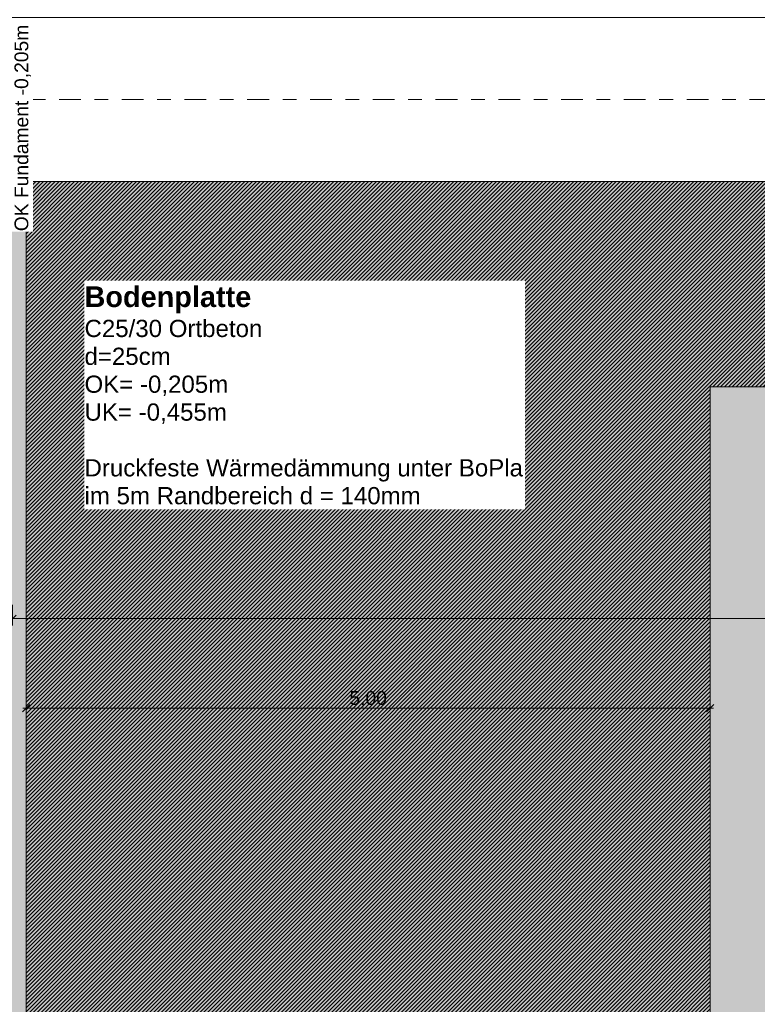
# Model space of a CAD drawing. Header units: metres. Extents: x -273 to 6, y -183 to 13.
# Tile 36 of 256: x -175.37 to -169.98, y -18.31 to -11.11. Entities that reach past the tile are written whole.
import ezdxf

# ---------------------------------------------------------------- set-up
doc = ezdxf.new("R2010")
doc.units = ezdxf.units.M
doc.header["$LTSCALE"] = 0.05
doc.header["$PDMODE"] = 1
doc.header["$PDSIZE"] = -2
doc.linetypes.add('Linienart-53', pattern=[5.291531, 3.175, -1.058062, 0.352704, -0.705764])
doc.layers.get('0').update_dxf_attribs({"lineweight": 25})
for name, color, linetype, lineweight, true_color in [('30 -32 Gründung- 2 Flachgründungen u. Bodenplatten', 7, 'Continuous', 9, 0xff6633), ('30 -32 Gründung-4 Frostschürze', 7, 'Continuous', 9, 0x66aaff), ('70 -72 Beschriftung- 1 Beschriftung allgemein', 7, 'Continuous', 9, 0xff6633), ('70 -76 Bemaßung- 2 Allgemein', 7, 'Continuous', 5, 0x6666cc)]:
    doc.layers.add(name, color=color, linetype=linetype, lineweight=lineweight, true_color=true_color)
for name, color, linetype, lineweight in [('30 -35 Decken- 2 Beläge- Dämmung', 7, 'Continuous', 9), ('70 -71 Achsen- 1 Gebäudeachsen', 7, 'Linienart-53', 18), ('Keine', 7, 'Continuous', 9)]:
    doc.layers.add(name, color=color, linetype=linetype, lineweight=lineweight)
doc.styles.add('Arial', font='arial.ttf')
doc.styles.add('Arial (bold)', font='arialbd.ttf')
doc.dimstyles.new('k+k_klein', dxfattribs={"dimtxt": 0.100689, "dimasz": 0.05302, "dimexe": 0.05, "dimexo": 0.15, "dimgap": 0.005, "dimtad": 1, "dimdec": 3, "dimtxsty": 'Arial', "dimblk": 'VW_SLASH-2', "dimblk1": 'VW_SLASH-2', "dimblk2": 'VW_SLASH-2', "dimcen": 0, "dimdle": 0.025, "dimadec": 3, "dimazin": 0, "dimtfac": 0.75, "dimtdec": 3, "dimtix": 1, "dimtmove": 0, "dimatfit": 0, "dimldrblk": 'VW_FILLEDARROW', "dimfxl": 0.1, "dimfxlon": 1, "dimfrac": 2, "dimtolj": 1, "dimarcsym": 0})

# ---------------------------------------------------------------- blocks, each defined once
blk = doc.blocks.new('_Achsen (3D)')
at = {"layer": '70 -71 Achsen- 1 Gebäudeachsen', "transparency": 33554687}
blk.add_line((-179.668, -11.697), (3.826, -11.697), dxfattribs=at)
blk = doc.blocks.new('_FU_2D LP5 (2D)')
at = {"layer": '30 -32 Gründung-4 Frostschürze', "linetype": 'Continuous', "lineweight": 0, "transparency": 33554534}
blk.add_hatch(color=161, dxfattribs=at).paths.add_polyline_path([(-175.62099996, -18.69704198), (-175.62099996, -12.29704198), (-175.32099996, -12.29704198), (-175.32099996, -18.69704198)])
at = {"layer": '30 -35 Decken- 2 Beläge- Dämmung', "linetype": 'Continuous', "lineweight": 18, "true_color": 0xd9d9d9}
h = blk.add_hatch(dxfattribs=at)
h.set_pattern_fill('Schraffur grau', color=254, style=0, pattern_type=2)
h.set_pattern_definition([(45, (-169.438402, -27.189444), (0.014142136, -0.014142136), [])])
h.paths.add_polyline_path([(-170.32099996, -13.79704198), (-162.72099996, -13.79704198), (-162.72099996, -12.29704198), (-175.32099996, -12.29704198), (-175.32099996, -18.69704198), (-174.17099996, -18.69704198), (-174.17099996, -24.19704198), (-175.32099996, -24.19704198), (-175.32099996, -30.09704198), (-174.32099996, -30.09704198), (-174.32099996, -32.29704198), (-175.32099996, -32.29704198), (-175.32099996, -38.67204198), (-174.64599996, -38.67204198), (-174.64599996, -39.34704198), (-168.59599996, -39.34704198), (-168.59599996, -38.67204198), (-167.04599996, -38.67204198), (-167.04599996, -39.34704198), (-160.82099996, -39.34704198), (-160.82099996, -34.34704198), (-170.32099996, -34.34704198)])
at = {"layer": 'Keine', "linetype": 'Continuous', "lineweight": 0, "transparency": 33554511}
h = blk.add_hatch(color=43, dxfattribs=at)
h.paths.add_polyline_path([(-168.59599996, -39.34704198), (-168.59599996, -38.67204198), (-167.04599996, -38.67204198), (-167.04599996, -39.34704198), (-160.82099996, -39.34704198), (-160.82099996, -12.29704198), (-175.32099996, -12.29704198), (-175.32099996, -18.69704198), (-174.17099996, -18.69704198), (-174.17099996, -24.19704198), (-175.32099996, -24.19704198), (-175.32099996, -30.09704198), (-174.32099996, -30.09704198), (-174.32099996, -32.29704198), (-175.32099996, -32.29704198), (-175.32099996, -38.67204198), (-174.64599996, -38.67204198), (-174.64599996, -39.34704198)])
h.paths.add_polyline_path([(-169.32099996, -29.69704198), (-166.32099996, -29.69704198), (-166.32099996, -32.69704198), (-169.32099996, -32.69704198)])
h.paths.add_polyline_path([(-166.32099996, -25.19704198), (-169.32099996, -25.19704198), (-169.32099996, -17.69704198), (-166.32099996, -17.69704198)])
at = {"layer": '30 -32 Gründung- 2 Flachgründungen u. Bodenplatten', "flags": 128}
blk.add_lwpolyline([(-100.02099996, -10.94704198), (-160.82099996, -10.94704198), (-160.82099996, -11.09704198), (-176.02099996, -11.09704198), (-176.02099996, -12.29704198), (-160.82099996, -12.29704198), (-160.82099996, -40.04704198), (-159.62099996, -40.04704198), (-159.62099996, -12.44704198), (-100.02099996, -12.44704198)], dxfattribs=at)
at = {"layer": '30 -32 Gründung-4 Frostschürze', "flags": 128}
blk.add_lwpolyline([(-175.62099996, -18.69704198), (-175.62099996, -12.29704198), (-175.32099996, -12.29704198), (-175.32099996, -18.69704198)], close=True, dxfattribs=at)
at = {"layer": '30 -35 Decken- 2 Beläge- Dämmung', "flags": 128}
blk.add_lwpolyline([(-170.32099996, -13.79704198), (-162.72099996, -13.79704198), (-162.72099996, -12.29704198), (-175.32099996, -12.29704198), (-175.32099996, -18.69704198), (-174.17099996, -18.69704198), (-174.17099996, -24.19704198), (-175.32099996, -24.19704198), (-175.32099996, -30.09704198), (-174.32099996, -30.09704198), (-174.32099996, -32.29704198), (-175.32099996, -32.29704198), (-175.32099996, -38.67204198), (-174.64599996, -38.67204198), (-174.64599996, -39.34704198), (-168.59599996, -39.34704198), (-168.59599996, -38.67204198), (-167.04599996, -38.67204198), (-167.04599996, -39.34704198), (-160.82099996, -39.34704198), (-160.82099996, -34.34704198), (-170.32099996, -34.34704198)], close=True, dxfattribs=at)
at = {"layer": 'Keine', "flags": 128}
blk.add_lwpolyline([(-168.59599996, -39.34704198), (-168.59599996, -38.67204198), (-167.04599996, -38.67204198), (-167.04599996, -39.34704198), (-160.82099996, -39.34704198), (-160.82099996, -12.29704198), (-175.32099996, -12.29704198), (-175.32099996, -18.69704198), (-174.17099996, -18.69704198), (-174.17099996, -24.19704198), (-175.32099996, -24.19704198), (-175.32099996, -30.09704198), (-174.32099996, -30.09704198), (-174.32099996, -32.29704198), (-175.32099996, -32.29704198), (-175.32099996, -38.67204198), (-174.64599996, -38.67204198), (-174.64599996, -39.34704198)], close=True, dxfattribs=at)
blk = doc.blocks.new('Gruppe-2741')
at = {"color": 255}
blk.add_wipeout([(-174.8943, -14.6916), (-171.6753, -14.6916), (-171.6753, -13.0219), (-174.8943, -13.0219)], dxfattribs=at).dxf.layer = '70 -72 Beschriftung- 1 Beschriftung allgemein'
at = {"layer": '70 -72 Beschriftung- 1 Beschriftung allgemein', "insert": (-174.8943, -13.0625), "char_height": 0.151033, "attachment_point": 1, "line_spacing_factor": 0.970891, "style": 'Arial (bold)'}
blk.add_mtext('Bodenplatte{\\fArial|b0|i0|c0|p0;\\P}{\\fArial|b0|i0|c0|p0;\\H0.8333x;C25/30 Ortbeton\\Pd=25cm\\POK= -0,205m\\PUK= -0,455m\\P\\PDruckfeste Wärmedämmung unter BoPla\\Pim 5m Randbereich d = 140mm}', dxfattribs=at)
blk = doc.blocks.new('VW_SLASH-2')
at = {"color": 0, "linetype": 'ByBlock', "lineweight": -2, "transparency": 16777216}
blk.add_line((0.47, 0), (-1, 0), dxfattribs=at)
at = {"color": 0, "lineweight": 5, "transparency": 16777216, "flags": 128}
blk.add_lwpolyline([(0.5, 0.5), (-0.5, -0.5)], dxfattribs=at)
blk = doc.blocks.new('*D3718')
at = {"layer": '70 -76 Bemaßung- 2 Allgemein', "color": 0, "lineweight": -2}
for p, q in [((-175.421, -15.3907), (-175.421, -15.5407)), ((-160.821, -15.3907), (-160.821, -15.5407)), ((-160.874, -15.4907), (-175.368, -15.4907))]:
    blk.add_line(p, q, dxfattribs=at)
at = {"layer": 'Defpoints', "color": 0}
for p in [(-175.421, -15.0819), (-160.821, -15.0819), (-175.421, -15.4907)]:
    blk.add_point(p, dxfattribs=at)
at = {"layer": '70 -76 Bemaßung- 2 Allgemein', "color": 0, "lineweight": -2, "xscale": 0.05302001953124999, "yscale": 0.05302001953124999, "zscale": 0.05302001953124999, "rotation": 180}
blk.add_blockref('VW_SLASH-2', (-175.421, -15.4907), dxfattribs=at)
at = {"layer": '70 -76 Bemaßung- 2 Allgemein', "color": 0, "lineweight": -2, "xscale": 0.05302001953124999, "yscale": 0.05302001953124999, "zscale": 0.05302001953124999}
blk.add_blockref('VW_SLASH-2', (-160.821, -15.4907), dxfattribs=at)
at = {"layer": '70 -76 Bemaßung- 2 Allgemein', "color": 0, "insert": (-168.121, -15.4252), "char_height": 0.10069, "attachment_point": 5, "style": 'Arial'}
blk.add_mtext('\\A1;14,60', dxfattribs=at)
blk = doc.blocks.new('VW_FILLEDARROW')
at = {"linetype": 'Continuous', "lineweight": 0, "transparency": 16777216}
blk.add_hatch(color=0, dxfattribs=at).paths.add_polyline_path([(-2.83, 0.76), (0, 0), (-2.83, -0.76)])
at = {"color": 0, "lineweight": 5, "transparency": 16777216, "flags": 128}
blk.add_lwpolyline([(-2.83, 0.76), (0, 0), (-2.83, -0.76)], close=True, dxfattribs=at)
blk = doc.blocks.new('*D3916')
at = {"layer": '70 -76 Bemaßung- 2 Allgemein', "color": 0, "lineweight": -2}
for p, q in [((-175.321, -16.0457), (-175.321, -16.1957)), ((-170.321, -16.0457), (-170.321, -16.1957)), ((-170.374, -16.1457), (-175.268, -16.1457))]:
    blk.add_line(p, q, dxfattribs=at)
at = {"layer": 'Defpoints', "color": 0}
for p in [(-175.321, -15.097), (-170.321, -15.097), (-175.321, -16.1457)]:
    blk.add_point(p, dxfattribs=at)
at = {"layer": '70 -76 Bemaßung- 2 Allgemein', "color": 0, "lineweight": -2, "xscale": 0.05302001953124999, "yscale": 0.05302001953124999, "zscale": 0.05302001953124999, "rotation": 180}
blk.add_blockref('VW_SLASH-2', (-175.321, -16.1457), dxfattribs=at)
at = {"layer": '70 -76 Bemaßung- 2 Allgemein', "color": 0, "lineweight": -2, "xscale": 0.05302001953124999, "yscale": 0.05302001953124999, "zscale": 0.05302001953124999}
blk.add_blockref('VW_SLASH-2', (-170.321, -16.1457), dxfattribs=at)
at = {"layer": '70 -76 Bemaßung- 2 Allgemein', "color": 0, "insert": (-172.821, -16.0803), "char_height": 0.10069, "attachment_point": 5, "style": 'Arial'}
blk.add_mtext('\\A1;5,00', dxfattribs=at)
blk = doc.blocks.new('Gruppe-2908')
at = {"color": 255}
for points in [[(-175.8092, -12.6634), (-175.8092, -11.1468), (-175.9715, -11.1468), (-175.9715, -12.6634)], [(-175.2705, -12.6634), (-175.2705, -11.1468), (-175.4328, -11.1468), (-175.4328, -12.6634)]]:
    blk.add_wipeout(points, dxfattribs=at).dxf.layer = '70 -72 Beschriftung- 1 Beschriftung allgemein'
at = {"layer": '30 -32 Gründung- 2 Flachgründungen u. Bodenplatten', "linetype": 'Continuous', "lineweight": 0, "transparency": 33554687}
for points in [[(-175.8092, -11.1468), (-175.621, -11.335), (-175.8092, -11.5232)], [(-175.4328, -11.1468), (-175.621, -11.335), (-175.4328, -11.5232)]]:
    blk.add_hatch(color=7, dxfattribs=at).paths.add_polyline_path(points)
at = {"layer": '30 -32 Gründung- 2 Flachgründungen u. Bodenplatten', "flags": 128}
for points in [[(-175.8092, -11.1468), (-175.621, -11.335), (-175.8092, -11.5232)], [(-175.4328, -11.1468), (-175.621, -11.335), (-175.4328, -11.5232)]]:
    blk.add_lwpolyline(points, close=True, dxfattribs=at)
at = {"layer": '70 -72 Beschriftung- 1 Beschriftung allgemein', "char_height": 0.100689, "attachment_point": 2, "rotation": 90, "line_spacing_factor": 0.970891, "style": 'Arial'}
for s, insert in [('OK Fundament -0,455m', (-175.9445, -11.9051)), ('OK Fundament -0,205m', (-175.4058, -11.9051))]:
    blk.add_mtext(s, dxfattribs=dict(at, insert=insert))
blk = doc.blocks.new('Gruppe-2819')
at = {"layer": '70 -76 Bemaßung- 2 Allgemein'}
dim = blk.add_linear_dim(base=(-175.42099996, -15.49065186), p1=(-160.82099996, -15.0819391), p2=(-175.42099996, -15.0819391), text='14,60', dimstyle='k+k_klein', override={"dimtxt": 0.100689, "dimgap": 0.005, "dimdec": 8, "dimpost": '<>', "dimtxsty": 'Arial', "dimtmove": 2}, dxfattribs=at)
dim.commit()
dim.dimension.update_dxf_attribs({"geometry": '*D3718', "text_midpoint": (-168.12099996, -15.42518832)})
blk = doc.blocks.new('_FU_2D Bemaßung_ Beschriftung (3D)')
at = {"layer": '70 -72 Beschriftung- 1 Beschriftung allgemein', "color": 7}
blk.add_blockref('Gruppe-2741', (0, 0), dxfattribs=at)
at = {"layer": '70 -76 Bemaßung- 2 Allgemein'}
dim = blk.add_linear_dim(base=(-175.32099996, -16.1457199), p1=(-170.32099996, -15.09704198), p2=(-175.32099996, -15.09704198), text='5,00', dimstyle='k+k_klein', override={"dimtxt": 0.100689, "dimgap": 0.005, "dimdec": 8, "dimpost": '<>', "dimtxsty": 'Arial', "dimtmove": 2}, dxfattribs=at)
dim.commit()
dim.dimension.update_dxf_attribs({"geometry": '*D3916', "text_midpoint": (-172.82099996, -16.08025636)})
blk.add_blockref('Gruppe-2819', (0, 0), dxfattribs=at)
at = {"layer": '70 -72 Beschriftung- 1 Beschriftung allgemein', "color": 7}
blk.add_blockref('Gruppe-2908', (0, 0), dxfattribs=at)

msp = doc.modelspace()

# ---------------------------------------------------------------- block references
at = {"layer": 'Keine', "color": 1}
msp.add_blockref('_Achsen (3D)', (0, 0), dxfattribs=at)

# ---------------------------------------------------------------- next in the draw order: block references
msp.add_blockref('_FU_2D LP5 (2D)', (0, 0), dxfattribs=at)

# ---------------------------------------------------------------- next in the draw order: block references
msp.add_blockref('_FU_2D Bemaßung_ Beschriftung (3D)', (0, 0), dxfattribs=at)

doc.saveas('drawing.dxf')
